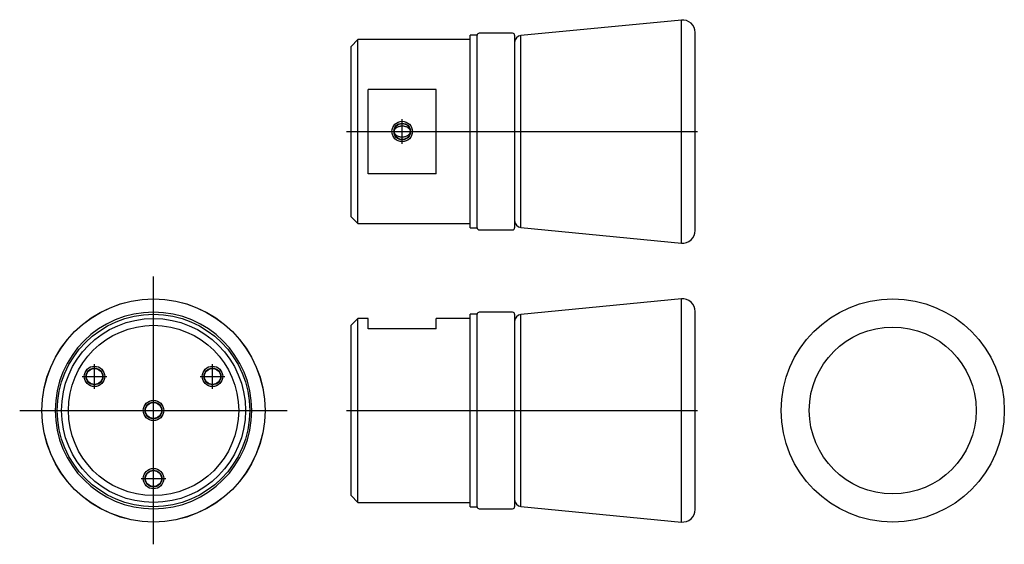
# Model space of a CAD drawing. Extents: x -134 to 155, y -39 to 115.
import ezdxf

# ---------------------------------------------------------------- set-up
doc = ezdxf.new("R2010")
doc.units = 0
doc.layers.get('0').update_dxf_attribs({"linetype": 'CONTINUOUS'})

# ---------------------------------------------------------------- blocks, each defined once
blk = doc.blocks.new('RBP055TCA-TV')
at = {"color": 7, "linetype": 'CONTINUOUS'}
for p, q in [((59.95, 32.73), (12.81, 28.17)), ((59.95, 0), (59.95, 32.73)), ((63.99, 0), (63.99, 29.05)), ((-35.01, 27), (-37.01, 25)), ((-2.01, 27), (-35.01, 27)), ((-35.01, 0), (-35.01, 27)), ((-2.01, 0), (-2.01, 28.25)), ((0, 28.25), (-2.01, 28.25)), ((0, -28.25), (0, 28.25)), ((10.4, 28.85), (0.6, 28.85)), ((11, 28.25), (11, -28.25)), ((12.81, 0), (12.81, 28.17)), ((-37.01, 0), (-37.01, 25)), ((-32.01, -12.37), (-32.01, 12.37)), ((-12.01, 12.37), (-32.01, 12.37)), ((-12.01, -12.37), (-12.01, 12.37)), ((-37.01, -25), (-37.01, 0)), ((-35.01, -27), (-35.01, 0)), ((-2.01, -28.25), (-2.01, 0)), ((12.81, -28.17), (12.81, 0)), ((59.95, -32.73), (59.95, 0)), ((63.99, -29.05), (63.99, 0)), ((-12.01, -12.37), (-32.01, -12.37)), ((-37.01, -25), (-35.01, -27)), ((-35.01, -27), (-2.01, -27)), ((-2.01, -28.25), (0, -28.25)), ((0.6, -28.85), (10.4, -28.85)), ((12.81, -28.17), (59.95, -32.73))]:
    blk.add_line(p, q, dxfattribs=at)
at = {"color": 2, "linetype": 'CONTINUOUS'}
for p, q in [((-22, -3.6), (-22, 3.6)), ((-38.31, 0), (1.29, 0)), ((-37.21, 0), (-34.81, 0)), ((-25.6, 0), (-18.4, 0)), ((-2.21, 0), (0.2, 0)), ((-0.38, 0), (11.38, 0)), ((8.1, 0), (64.66, 0))]:
    blk.add_line(p, q, dxfattribs=at)
blk.add_circle((-22, 0), 3, dxfattribs=at)
at = {"color": 7, "linetype": 'CONTINUOUS'}
for radius in [2.46, 2.35]:
    blk.add_circle((-22, 0), radius, dxfattribs=at)
for centre, radius, start, end in [((60.29, 29.05), 3.7, 0, 95.4153), ((0.6, 28.25), 0.6, 90, 180), ((10.4, 28.25), 0.6, 0, 90), ((13, 26.18), 2, 95.4153, 180), ((0.6, -28.25), 0.6, 180, 270), ((10.4, -28.25), 0.6, 270, 0), ((13, -26.18), 2, 180, 264.5847), ((60.29, -29.05), 3.7, 264.5847, 0)]:
    blk.add_arc(centre, radius, start, end, dxfattribs=at)
for points, start_tangent, end_tangent in [([(-24.35, 0), (-24.33, 0.24), (-24.28, 0.41), (-24.21, 0.57), (-24.08, 0.78), (-23.91, 0.98), (-23.62, 1.2), (-23.3, 1.39), (-22.94, 1.53), (-22.54, 1.62), (-22.32, 1.65), (-22.1, 1.66), (-21.87, 1.66), (-21.63, 1.64), (-21.25, 1.57), (-20.87, 1.46), (-20.49, 1.27), (-20.32, 1.16), (-20.15, 1.02), (-19.98, 0.85), (-19.84, 0.65), (-19.75, 0.47), (-19.68, 0.27), (-19.65, 0)], (0.004024, 0.999992), (0.00606, -0.999982)), ([(-19.65, 0), (-19.66, -0.14), (-19.67, -0.19)], (-0.00059, -1), (-0.157344, -0.987544)), ([(-19.67, -0.19), (-19.69, -0.31), (-19.75, -0.48), (-19.86, -0.69), (-20.01, -0.88), (-20.25, -1.11), (-20.54, -1.3), (-20.93, -1.48), (-21.15, -1.55), (-21.37, -1.6), (-21.59, -1.64), (-21.82, -1.66), (-22.05, -1.66), (-22.29, -1.65), (-22.68, -1.59), (-23.06, -1.48), (-23.44, -1.31), (-23.62, -1.21), (-23.79, -1.08), (-23.98, -0.9), (-24.12, -0.72), (-24.24, -0.51), (-24.31, -0.33), (-24.34, -0.18)], (-0.159109, -0.987261), (-0.155893, 0.987774))]:
    blk.add_spline(points, degree=3, dxfattribs=dict(at, start_tangent=start_tangent, end_tangent=end_tangent))
blk = doc.blocks.new('RBP055TCA-RV')
at = {"color": 7, "linetype": 'CONTINUOUS'}
for radius in [32.75, 24.5]:
    blk.add_circle((0, 0), radius, dxfattribs=at)
blk = doc.blocks.new('RBP055TCA-LV')
at = {"color": 2, "linetype": 'CONTINUOUS'}
for p, q in [((0, -39.280184), (0, 39.280184)), ((0, -34.62), (0, 34.62)), ((0, -33.9), (0, 33.9)), ((0, -32.4), (0, 32.4)), ((0, -32.4), (0, 32.4)), ((-17.320508, 6.4), (-17.320508, 13.6)), ((17.320508, 6.4), (17.320508, 13.6)), ((-20.920508, 10), (-13.720508, 10)), ((13.720508, 10), (20.920508, 10)), ((0, -3.6), (0, 3.6)), ((-39.280184, 0), (39.280184, 0)), ((-34.62, 0), (34.62, 0)), ((-33.9, 0), (33.9, 0)), ((-32.4, 0), (32.4, 0)), ((-32.4, 0), (32.4, 0)), ((-3.6, 0), (3.6, 0)), ((0, -23.6), (0, -16.4)), ((-3.6, -20), (3.6, -20))]:
    blk.add_line(p, q, dxfattribs=at)
at = {"color": 7, "linetype": 'CONTINUOUS'}
for centre, radius in [((0, 0), 32.75), ((0, 0), 32.733486), ((0, 0), 28.25), ((0, 0), 27), ((0, 0), 25), ((-17.320508, 10), 2.4585), ((-17.320508, 10), 2.35), ((17.320508, 10), 2.4585), ((17.320508, 10), 2.35), ((0, 0), 2.4585), ((0, 0), 2.35), ((0, -20), 2.4585), ((0, -20), 2.35)]:
    blk.add_circle(centre, radius, dxfattribs=at)
at = {"color": 2, "linetype": 'CONTINUOUS'}
for centre in [(-17.320508, 10), (17.320508, 10), (0, 0), (0, -20)]:
    blk.add_circle(centre, 3, dxfattribs=at)
at = {"color": 7, "linetype": 'CONTINUOUS'}
for start, end in [(90, 270), (270, 90)]:
    blk.add_arc((0, 0), 28.85, start, end, dxfattribs=at)
blk = doc.blocks.new('RBP055TCA-FV')
at = {"color": 7, "linetype": 'CONTINUOUS'}
for p, q in [((59.945363, 32.733486), (12.810344, 28.170441)), ((59.945363, -32.733486), (59.945363, 32.733486)), ((63.994545, -29.05), (63.994545, 29.05)), ((-35.007273, 27), (-37.007273, 25)), ((-32.008182, 27), (-35.007273, 27)), ((-35.007273, -27), (-35.007273, 27)), ((-32.008182, 24), (-32.008182, 27)), ((-12.008182, 24), (-12.008182, 27)), ((-2.008182, 27), (-12.008182, 27)), ((0, 28.25), (-2.008182, 28.25)), ((-2.008182, -28.25), (-2.008182, 28.25)), ((0, -28.25), (0, 28.25)), ((10.399091, 28.85), (0.6, 28.85)), ((10.999091, 28.25), (10.999091, -28.25)), ((12.810344, -28.170441), (12.810344, 28.170441)), ((-37.007273, -25), (-37.007273, 25)), ((-12.008182, 24), (-32.008182, 24)), ((-37.007273, -25), (-35.007273, -27)), ((-35.007273, -27), (-2.008182, -27)), ((-2.008182, -28.25), (0, -28.25)), ((0.6, -28.85), (10.399091, -28.85)), ((12.810344, -28.170441), (59.945363, -32.733486))]:
    blk.add_line(p, q, dxfattribs=at)
at = {"color": 2, "linetype": 'CONTINUOUS'}
for p, q in [((-38.307182, 0), (1.291727, 0)), ((-37.207273, 0), (-34.807273, 0)), ((-2.209, 0), (0.200818, 0)), ((-0.379909, 0), (11.379, 0)), ((8.096842, 0), (64.658865, 0))]:
    blk.add_line(p, q, dxfattribs=at)
at = {"color": 7, "linetype": 'CONTINUOUS'}
for centre, radius, start, end in [((60.294545, 29.05), 3.7, 0, 95.415274), ((0.6, 28.25), 0.6, 90, 180), ((10.399091, 28.25), 0.6, 0, 90), ((12.999091, 26.179367), 2, 95.415274, 180), ((0.6, -28.25), 0.6, 180, 270), ((10.399091, -28.25), 0.6, 270, 0), ((12.999091, -26.179367), 2, 180, 264.584726), ((60.294545, -29.05), 3.7, 264.584726, 0)]:
    blk.add_arc(centre, radius, start, end, dxfattribs=at)

msp = doc.modelspace()

# ---------------------------------------------------------------- block references
at = {"linetype": 'ByBlock'}
for name, p in [('RBP055TCA-TV', (0, 81.875)), ('RBP055TCA-LV', (-95.007727, 0)), ('RBP055TCA-FV', (0, 0)), ('RBP055TCA-RV', (121.995, 0))]:
    msp.add_blockref(name, p, dxfattribs=at)

doc.saveas('drawing.dxf')
